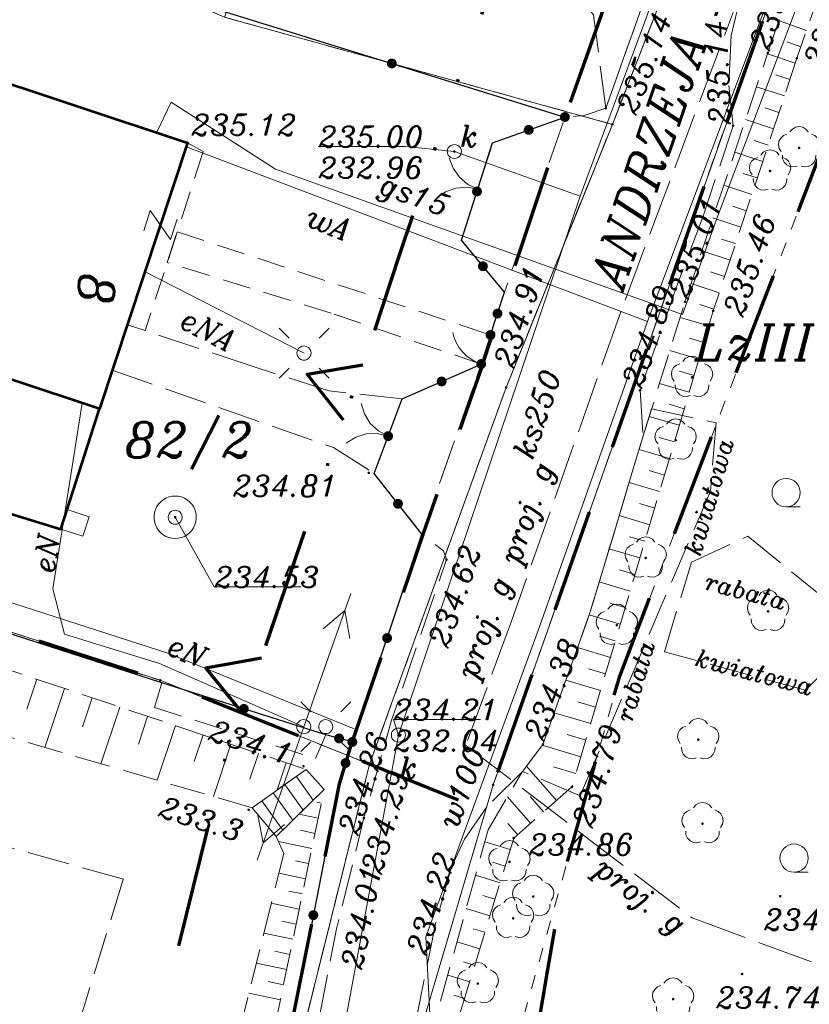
# Model space of a CAD drawing. Header units: metres. Extents: x 7436468 to 7436757, y 5552726 to 5552930.
# Tile 6 of 17: x 7436504 to 7436532, y 5552794 to 5552829. Entities that reach past the tile are written whole.
import ezdxf

# ---------------------------------------------------------------- set-up
doc = ezdxf.new("R2010")
doc.units = ezdxf.units.M
doc.header["$MEASUREMENT"] = 0
for name, pattern in [('DGN Style 2', [6.105419, 3.663252, -2.442168]), ('DGN Style 6', [11.612508, 0.006105, -2.442168, 4.273794, -2.442168, 0.006105, -2.442168]), ('PRZER1-1', [1, 0.5, -0.5]), ('PRZER2-1', [1.5, 1, -0.5]), ('PRZER2_5-1', [1.75, 1.25, -0.5]), ('PRZER3-1', [2, 1.5, -0.5]), ('PRZER4-1', [2.5, 2, -0.5])]:
    doc.linetypes.add(name, pattern=pattern)
for name, color, linetype, lineweight in [('BUBZ02', 7, 'Continuous', 13), ('EGBB01', 18, 'Continuous', 53), ('EGBD03', 96, 'Continuous', 13), ('EGBD03_O', 96, 'Continuous', 13), ('EGBK02', 96, 'Continuous', 13), ('EGBK02_O', 96, 'Continuous', 13), ('EGBP04', 96, 'Continuous', 13), ('EGBU01', 96, 'Continuous', 13), ('GELULI_O', 7, 'Continuous', 13), ('GEPADR_O', 7, 'Continuous', 13), ('GEPPHC', 7, 'Continuous', 13), ('GESIIB', 7, 'Continuous', 13), ('GSLKOC', 7, 'Continuous', 13), ('GSLKOU', 7, 'Continuous', 13), ('KTCR02', 7, 'Continuous', 13), ('KTJZ01', 7, 'Continuous', 13), ('KTOK02', 7, 'Continuous', 13), ('KTOK04', 7, 'Continuous', 13), ('KTOK05_01', 7, 'Continuous', 30), ('KTOK06', 7, 'Continuous', 13), ('LIN_linie_rozgraniczajace', 240, 'Continuous', 9), ('linie_zabudowy_nieprzekraczalne', 13, 'Continuous', 9), ('OBOP02', 96, 'Continuous', 13), ('OBOP05_02', 18, 'Continuous', 13), ('Pojedynczy_KRZEW', 7, 'Continuous', 9), ('Rabata_kwiatowa', 7, 'Continuous', 9), ('RTPW01', 7, 'Continuous', 13), ('RTPW01_O', 7, 'Continuous', 13), ('RTPW02', 7, 'Continuous', 13), ('RTPW02_O', 7, 'Continuous', 13), ('SUPE04', 1, 'Continuous', 13), ('SUPE04_O', 1, 'Continuous', 13), ('SUPG03', 52, 'Continuous', 13), ('SUPG03_O', 52, 'Continuous', 13), ('SUPK05', 36, 'Continuous', 13), ('SUPK05_O', 36, 'Continuous', 13), ('SUPS01_05', 36, 'Continuous', 9), ('SUPS01_05_O', 36, 'Continuous', 9), ('SUPS01_08', 5, 'Continuous', 9), ('SUPS01_08_O', 5, 'Continuous', 9), ('SUPW03', 5, 'Continuous', 13), ('SUPW03_O', 5, 'Continuous', 13), ('SUSM', 7, 'Continuous', 13), ('SUUS13', 18, 'Continuous', 13), ('SUUS15', 30, 'Continuous', 13), ('SUUS15_O', 30, 'Continuous', 13)]:
    doc.layers.add(name, color=color, linetype=linetype, lineweight=lineweight)
doc.styles.add('Arial', font='arial.ttf')
doc.styles.get("Standard").update_dxf_attribs({"font": 'txt.shx'})

# ---------------------------------------------------------------- blocks, each defined once
blk = doc.blocks.new('GEPPGD1_2')
blk.add_hatch(color=0).paths.add_polyline_path([(0, -0.045), (-0.013906, -0.042798), (-0.02645, -0.036406), (-0.036406, -0.02645), (-0.042798, -0.013906), (-0.045, 0), (-0.042798, 0.013906), (-0.036406, 0.02645), (-0.02645, 0.036406), (-0.013906, 0.042798), (0, 0.045), (0.013906, 0.042798), (0.02645, 0.036406), (0.036406, 0.02645), (0.042798, 0.013906), (0.045, 0), (0.042798, -0.013906), (0.036406, -0.02645), (0.02645, -0.036406), (0.013906, -0.042798)], flags=16)
blk = doc.blocks.new('GUPWST1')
at = {"color": 0, "flags": 128}
for points in [[(0, 0.75), (0.111782, 0.741623), (0.221066, 0.71668), (0.325413, 0.675727), (0.42249, 0.619679), (0.51013, 0.549789), (0.586374, 0.467617), (0.649519, 0.375), (0.698155, 0.274006), (0.731196, 0.166891), (0.747903, 0.056048), (0.747903, -0.056048), (0.731196, -0.166891), (0.698155, -0.274006), (0.649519, -0.375), (0.586374, -0.467617), (0.51013, -0.549789), (0.42249, -0.619679), (0.325413, -0.675727), (0.221066, -0.71668), (0.111782, -0.741623), (0, -0.75), (-0.111782, -0.741623), (-0.221066, -0.71668), (-0.325413, -0.675727), (-0.42249, -0.619679), (-0.51013, -0.549789), (-0.586374, -0.467617), (-0.649519, -0.375), (-0.698155, -0.274006), (-0.731196, -0.166891), (-0.747903, -0.056048), (-0.747903, 0.056048), (-0.731196, 0.166891), (-0.698155, 0.274006), (-0.649519, 0.375), (-0.586374, 0.467617), (-0.51013, 0.549789), (-0.42249, 0.619679), (-0.325413, 0.675727), (-0.221066, 0.71668), (-0.111782, 0.741623)], [(0, 0.25), (0.064705, 0.241481), (0.125, 0.216506), (0.176777, 0.176777), (0.216506, 0.125), (0.241481, 0.064705), (0.25, 0), (0.241481, -0.064705), (0.216506, -0.125), (0.176777, -0.176777), (0.125, -0.216506), (0.064705, -0.241481), (0, -0.25), (-0.064705, -0.241481), (-0.125, -0.216506), (-0.176777, -0.176777), (-0.216506, -0.125), (-0.241481, -0.064705), (-0.25, 0), (-0.241481, 0.064705), (-0.216506, 0.125), (-0.176777, 0.176777), (-0.125, 0.216506), (-0.064705, 0.241481)]]:
    blk.add_lwpolyline(points, close=True, dxfattribs=at)
blk = doc.blocks.new('GUPISL1_10')
at = {"color": 0, "flags": 128}
for points in [[(-0.883883, 0.883883), (-0.53033, 0.53033)], [(0.883883, 0.883883), (0.53033, 0.53033)], [(-0.883883, -0.883883), (-0.53033, -0.53033)], [(0.883883, -0.883883), (0.53033, -0.53033)]]:
    blk.add_lwpolyline(points, dxfattribs=at)
blk.add_lwpolyline([(0, 0.25), (0.085505, 0.234922), (0.160697, 0.19151), (0.216507, 0.125), (0.241482, 0.064705), (0.25, 0), (0.241482, -0.064705), (0.216507, -0.125), (0.170042, -0.183262), (0.10847, -0.225242), (0.03726, -0.247207), (-0.03726, -0.247207), (-0.10847, -0.225242), (-0.170042, -0.183262), (-0.216507, -0.125), (-0.243732, -0.05563), (-0.2493, 0.018682), (-0.232718, 0.091335), (-0.195458, 0.155872), (-0.14083, 0.20656), (-0.07369, 0.238893)], close=True, dxfattribs=at)
blk = doc.blocks.new('GUPISL1_4')
at = {"color": 0, "flags": 128}
blk.add_lwpolyline([(0, 0.25), (0.064705, 0.241481), (0.125, 0.216506), (0.176777, 0.176777), (0.216506, 0.125), (0.241481, 0.064705), (0.25, 0), (0.241481, -0.064705), (0.216506, -0.125), (0.176777, -0.176777), (0.125, -0.216506), (0.064705, -0.241481), (0, -0.25), (-0.064705, -0.241481), (-0.125, -0.216506), (-0.176777, -0.176777), (-0.216506, -0.125), (-0.241481, -0.064705), (-0.25, 0), (-0.241481, 0.064705), (-0.216506, 0.125), (-0.176777, 0.176777), (-0.125, 0.216506), (-0.064705, 0.241481)], close=True, dxfattribs=at)
blk = doc.blocks.new('GUPKSD1_1')
at = {"color": 0, "flags": 128}
blk.add_lwpolyline([(0, 0.25), (0.064705, 0.241481), (0.125, 0.216506), (0.176777, 0.176777), (0.216506, 0.125), (0.241481, 0.064705), (0.25, 0), (0.241481, -0.064705), (0.216506, -0.125), (0.176777, -0.176777), (0.125, -0.216506), (0.064705, -0.241481), (0, -0.25), (-0.064705, -0.241481), (-0.125, -0.216506), (-0.176777, -0.176777), (-0.216506, -0.125), (-0.241481, -0.064705), (-0.25, 0), (-0.241481, 0.064705), (-0.216506, 0.125), (-0.176777, 0.176777), (-0.125, 0.216506), (-0.064705, 0.241481)], close=True, dxfattribs=at)
blk = doc.blocks.new('GEPPHC1')
at = {"color": 0, "flags": 128}
blk.add_lwpolyline([(-0.375, 0.5), (0.375, 0.5), (-0.375, -0.5), (0.375, -0.5)], dxfattribs=at)
blk = doc.blocks.new('GSPWPS1')
blk.add_hatch(color=0).paths.add_polyline_path([(0, -0.045), (-0.011647, -0.043467), (-0.0225, -0.038971), (-0.03182, -0.03182), (-0.038971, -0.0225), (-0.043467, -0.011647), (-0.045, 0), (-0.043467, 0.011647), (-0.038971, 0.0225), (-0.03182, 0.03182), (-0.0225, 0.038971), (-0.011647, 0.043467), (0, 0.045), (0.011647, 0.043467), (0.0225, 0.038971), (0.03182, 0.03182), (0.038971, 0.0225), (0.043467, 0.011647), (0.045, 0), (0.043467, -0.011647), (0.038971, -0.0225), (0.03182, -0.03182), (0.0225, -0.038971), (0.011647, -0.043467)], flags=16)
blk = doc.blocks.new('GSPWPN1')
blk.add_hatch(color=0).paths.add_polyline_path([(0, -0.045), (-0.011647, -0.043467), (-0.0225, -0.038971), (-0.03182, -0.03182), (-0.038971, -0.0225), (-0.043467, -0.011647), (-0.045, 0), (-0.043467, 0.011647), (-0.038971, 0.0225), (-0.03182, 0.03182), (-0.0225, 0.038971), (-0.011647, 0.043467), (0, 0.045), (0.011647, 0.043467), (0.0225, 0.038971), (0.03182, 0.03182), (0.038971, 0.0225), (0.043467, 0.011647), (0.045, 0), (0.043467, -0.011647), (0.038971, -0.0225), (0.03182, -0.03182), (0.0225, -0.038971), (0.011647, -0.043467)], flags=16)
blk = doc.blocks.new('GUPKSH1')
blk.add_hatch(color=0).paths.add_polyline_path([(0, -0.045), (-0.011647, -0.043467), (-0.0225, -0.038971), (-0.03182, -0.03182), (-0.038971, -0.0225), (-0.043467, -0.011647), (-0.045, 0), (-0.043467, 0.011647), (-0.038971, 0.0225), (-0.03182, 0.03182), (-0.0225, 0.038971), (-0.011647, 0.043467), (0, 0.045), (0.011647, 0.043467), (0.0225, 0.038971), (0.03182, 0.03182), (0.038971, 0.0225), (0.043467, 0.011647), (0.045, 0), (0.043467, -0.011647), (0.038971, -0.0225), (0.03182, -0.03182), (0.0225, -0.038971), (0.011647, -0.043467)], flags=16)
blk = doc.blocks.new('GUPWSH1')
blk.add_hatch(color=0).paths.add_polyline_path([(0, -0.045), (-0.011647, -0.043467), (-0.0225, -0.038971), (-0.03182, -0.03182), (-0.038971, -0.0225), (-0.043467, -0.011647), (-0.045, 0), (-0.043467, 0.011647), (-0.038971, 0.0225), (-0.03182, 0.03182), (-0.0225, 0.038971), (-0.011647, 0.043467), (0, 0.045), (0.011647, 0.043467), (0.0225, 0.038971), (0.03182, 0.03182), (0.038971, 0.0225), (0.043467, 0.011647), (0.045, 0), (0.043467, -0.011647), (0.038971, -0.0225), (0.03182, -0.03182), (0.0225, -0.038971), (0.011647, -0.043467)], flags=16)
blk = doc.blocks.new('GSPRDL1_1')
blk.add_hatch(color=0).paths.add_polyline_path([(0, -0.045), (-0.013906, -0.042798), (-0.02645, -0.036406), (-0.036406, -0.02645), (-0.042798, -0.013906), (-0.045, 0), (-0.042798, 0.013906), (-0.036406, 0.02645), (-0.02645, 0.036406), (-0.013906, 0.042798), (0, 0.045), (0.013906, 0.042798), (0.02645, 0.036406), (0.036406, 0.02645), (0.042798, 0.013906), (0.045, 0), (0.042798, -0.013906), (0.036406, -0.02645), (0.02645, -0.036406), (0.013906, -0.042798)], flags=16)
at = {"color": 0, "flags": 128}
for points in [[(-0.324277, 0.563333), (-0.240553, 0.662679), (-0.127956, 0.727494), (0, 0.75), (0.127956, 0.727494), (0.240553, 0.662679), (0.324277, 0.563333)], [(-0.635969, -0.134326), (-0.70458, -0.024001), (-0.731429, 0.103115), (-0.713292, 0.231763), (-0.652348, 0.346501), (-0.55591, 0.433559), (-0.435555, 0.482485)], [(0.435555, 0.482485), (0.55591, 0.433559), (0.652348, 0.346501), (0.713292, 0.231763), (0.731429, 0.103115), (0.70458, -0.024001), (0.635969, -0.134326)], [(-0.068773, -0.646351), (-0.194901, -0.677512), (-0.324092, -0.663766), (-0.440839, -0.606763), (-0.531129, -0.513345), (-0.584125, -0.394725), (-0.593465, -0.265141)], [(0.593465, -0.265141), (0.584125, -0.394725), (0.531129, -0.513345), (0.440839, -0.606763), (0.324092, -0.663766), (0.194901, -0.677512), (0.068773, -0.646351)]]:
    blk.add_lwpolyline(points, dxfattribs=at)
blk = doc.blocks.new('GSLKBR1')
at = {"color": 0, "flags": 128}
for points in [[(1.299038, 0.75), (1.06066, 0.43934), (0.75, 0.200962), (0.388229, 0.051111), (0, 0)], [(0, 0), (0.388229, -0.051111), (0.75, -0.200962), (1.06066, -0.43934), (1.299038, -0.75)]]:
    blk.add_lwpolyline(points, dxfattribs=at)
blk = doc.blocks.new('GULENN1')
at = {"color": 0, "flags": 128}
for points in [[(3.491081, 0.5), (4.357107, 0), (3.491081, -0.5)], [(0, 0), (5, 0)]]:
    blk.add_lwpolyline(points, dxfattribs=at)
blk = doc.blocks.new('GSLKOG2')
blk.add_hatch(color=0).paths.add_polyline_path([(0, -0.175), (-0.045293, -0.169037), (-0.0875, -0.151554), (-0.123744, -0.123744), (-0.151554, -0.0875), (-0.169037, -0.045293), (-0.175, 0), (-0.169037, 0.045293), (-0.151554, 0.0875), (-0.123744, 0.123744), (-0.0875, 0.151554), (-0.045293, 0.169037), (0, 0.175), (0.045293, 0.169037), (0.0875, 0.151554), (0.123744, 0.123744), (0.151554, 0.0875), (0.169037, 0.045293), (0.175, 0), (0.169037, -0.045293), (0.151554, -0.0875), (0.123744, -0.123744), (0.0875, -0.151554), (0.045293, -0.169037)], flags=16)
blk = doc.blocks.new('GSLKOG1')
blk.add_hatch(color=0).paths.add_polyline_path([(0, -0.175), (-0.045293, -0.169037), (-0.0875, -0.151554), (-0.123744, -0.123744), (-0.151554, -0.0875), (-0.169037, -0.045293), (-0.175, 0), (-0.169037, 0.045293), (-0.151554, 0.0875), (-0.123744, 0.123744), (-0.0875, 0.151554), (-0.045293, 0.169037), (0, 0.175), (0.045293, 0.169037), (0.0875, 0.151554), (0.123744, 0.123744), (0.151554, 0.0875), (0.169037, 0.045293), (0.175, 0), (0.169037, -0.045293), (0.151554, -0.0875), (0.123744, -0.123744), (0.0875, -0.151554), (0.045293, -0.169037)], flags=16)
blk = doc.blocks.new('GSLKFU1')
at = {"color": 0, "flags": 128}
blk.add_lwpolyline([(0, 0), (-0.012833, -0.195789), (-0.051111, -0.388229), (-0.114181, -0.574025), (-0.200962, -0.75), (-0.30997, -0.913142), (-0.43934, -1.06066), (-0.586858, -1.19003), (-0.75, -1.299038)], dxfattribs=at)
blk = doc.blocks.new('941_1')
at = {"layer": 'Pojedynczy_KRZEW', "color": 7, "linetype": 'Continuous', "lineweight": 13}
blk.add_line((0, -0.005), (0.005, -0.005), dxfattribs=at)
blk.add_circle((0, 0), 0.005, dxfattribs=at)

msp = doc.modelspace()

# ---------------------------------------------------------------- linework, layer by layer
at = {"layer": 'BUBZ02', "color": 7, "linetype": 'PRZER2_5-1', "lineweight": 13}
msp.add_lwpolyline([(7436542.14, 5552861.5), (7436543.33, 5552860.07), (7436540.26, 5552851.11), (7436534.95, 5552838.56), (7436531.19, 5552827.8), (7436528.23, 5552818.86), (7436523.23, 5552802.02), (7436521.17, 5552800.21), (7436519.22, 5552793.84), (7436518.11, 5552792.75), (7436520.26, 5552800.5), (7436521.48, 5552802.57), (7436522.2, 5552803.52), (7436523.88, 5552808.21), (7436525.75, 5552814.44), (7436527.23, 5552819.18), (7436530.16, 5552827.99), (7436533.86, 5552839), (7436538.57, 5552851.93)], close=True, dxfattribs=at)
at = {"layer": 'BUBZ02', "color": 7, "linetype": 'Continuous', "lineweight": 13, "flags": 128}
for points in [[(7436531.534, 5552828.783), (7436530.543, 5552829.13)], [(7436531.332, 5552828.206), (7436530.84, 5552828.378)], [(7436531.133, 5552827.628), (7436530.148, 5552827.954)], [(7436530.941, 5552827.047), (7436530.448, 5552827.21)], [(7436530.748, 5552826.466), (7436529.762, 5552826.793)], [(7436530.556, 5552825.885), (7436530.062, 5552826.049)], [(7436530.364, 5552825.305), (7436529.376, 5552825.632)], [(7436530.172, 5552824.724), (7436529.677, 5552824.888)], [(7436529.979, 5552824.143), (7436528.99, 5552824.471)], [(7436529.787, 5552823.563), (7436529.292, 5552823.727)], [(7436529.595, 5552822.982), (7436528.604, 5552823.31)], [(7436529.403, 5552822.401), (7436528.907, 5552822.565)], [(7436529.21, 5552821.821), (7436528.218, 5552822.149)], [(7436529.018, 5552821.24), (7436528.521, 5552821.404)], [(7436528.826, 5552820.659), (7436527.831, 5552820.988)], [(7436528.633, 5552820.078), (7436528.136, 5552820.243)], [(7436528.441, 5552819.498), (7436527.445, 5552819.828)], [(7436528.249, 5552818.917), (7436527.751, 5552819.082)], [(7436528.073, 5552818.331), (7436527.059, 5552818.632)], [(7436527.899, 5552817.745), (7436527.388, 5552817.897)], [(7436527.725, 5552817.158), (7436526.694, 5552817.464)], [(7436527.551, 5552816.572), (7436527.031, 5552816.726)], [(7436527.377, 5552815.986), (7436526.33, 5552816.297)], [(7436527.202, 5552815.399), (7436526.675, 5552815.556)], [(7436527.028, 5552814.813), (7436525.965, 5552815.129)], [(7436526.854, 5552814.226), (7436526.318, 5552814.386)], [(7436526.68, 5552813.64), (7436525.606, 5552813.959)], [(7436526.506, 5552813.054), (7436525.968, 5552813.213)], [(7436526.332, 5552812.467), (7436525.254, 5552812.787)], [(7436526.158, 5552811.881), (7436525.618, 5552812.041)], [(7436525.984, 5552811.294), (7436524.902, 5552811.616)], [(7436525.81, 5552810.708), (7436525.268, 5552810.869)], [(7436525.635, 5552810.122), (7436524.551, 5552810.444)], [(7436525.461, 5552809.535), (7436524.918, 5552809.697)], [(7436525.287, 5552808.949), (7436524.199, 5552809.272)], [(7436525.113, 5552808.362), (7436524.568, 5552808.524)], [(7436524.939, 5552807.776), (7436523.841, 5552808.102)], [(7436524.765, 5552807.19), (7436524.2, 5552807.357)], [(7436524.591, 5552806.603), (7436523.428, 5552806.949)], [(7436524.417, 5552806.017), (7436523.819, 5552806.194)], [(7436504.291, 5552805.829), (7436503.936, 5552804.767)], [(7436505.273, 5552805.501), (7436504.575, 5552803.416)], [(7436524.243, 5552805.43), (7436523.015, 5552805.795)], [(7436506.254, 5552805.172), (7436505.911, 5552804.149)], [(7436507.235, 5552804.844), (7436506.563, 5552802.837)], [(7436524.069, 5552804.844), (7436523.438, 5552805.031)], [(7436508.216, 5552804.516), (7436507.887, 5552803.531)], [(7436523.894, 5552804.258), (7436522.602, 5552804.642)], [(7436509.198, 5552804.187), (7436508.552, 5552802.258)], [(7436510.179, 5552803.859), (7436509.863, 5552802.913)], [(7436523.72, 5552803.671), (7436523.058, 5552803.868)], [(7436511.16, 5552803.53), (7436510.541, 5552801.679)], [(7436523.546, 5552803.085), (7436522.178, 5552803.491)], [(7436512.142, 5552803.202), (7436511.838, 5552802.295)], [(7436513.123, 5552802.873), (7436512.802, 5552801.915)], [(7436522.686, 5552801.542), (7436521.62, 5552802.755)], [(7436523.372, 5552802.499), (7436522.578, 5552802.734)], [(7436521.767, 5552800.734), (7436520.948, 5552801.667)], [(7436522.226, 5552801.138), (7436521.751, 5552801.68)], [(7436514.359, 5552801.446), (7436514.199, 5552801.48)], [(7436514.248, 5552800.911), (7436513.571, 5552801.052)], [(7436521.307, 5552800.331), (7436520.964, 5552800.721)], [(7436514.137, 5552800.376), (7436513.621, 5552800.483)], [(7436514.026, 5552799.84), (7436512.846, 5552800.085)], [(7436521.044, 5552799.8), (7436520.142, 5552800.076)], [(7436513.914, 5552799.305), (7436513.452, 5552799.401)], [(7436520.865, 5552799.215), (7436520.422, 5552799.351)], [(7436513.803, 5552798.77), (7436512.857, 5552798.966)], [(7436520.686, 5552798.63), (7436519.815, 5552798.897)], [(7436513.692, 5552798.234), (7436513.208, 5552798.335)], [(7436520.507, 5552798.045), (7436520.079, 5552798.176)], [(7436513.581, 5552797.699), (7436512.592, 5552797.904)], [(7436520.328, 5552797.46), (7436519.488, 5552797.718)], [(7436513.469, 5552797.164), (7436512.965, 5552797.269)], [(7436513.358, 5552796.628), (7436512.327, 5552796.843)], [(7436520.149, 5552796.875), (7436519.737, 5552797.002)], [(7436519.97, 5552796.291), (7436519.161, 5552796.538)], [(7436513.247, 5552796.093), (7436512.721, 5552796.202)], [(7436513.136, 5552795.558), (7436512.062, 5552795.781)], [(7436519.791, 5552795.706), (7436519.394, 5552795.827)], [(7436519.612, 5552795.121), (7436518.834, 5552795.359)], [(7436513.025, 5552795.022), (7436512.477, 5552795.136)], [(7436512.913, 5552794.487), (7436511.797, 5552794.719)], [(7436519.433, 5552794.536), (7436519.052, 5552794.653)]]:
    msp.add_lwpolyline(points, dxfattribs=at)
at = {"layer": 'BUBZ02', "color": 7, "linetype": 'PRZER2_5-1', "lineweight": 13}
for points in [[(7436489.671, 5552810.678), (7436494.28, 5552809.18), (7436513.82, 5552802.64), (7436511.91, 5552801.28), (7436493.26, 5552806.71), (7436488.759, 5552808.149)], [(7436498.981, 5552763.155), (7436499.36, 5552764.16), (7436507.62, 5552762.59), (7436511.15, 5552784.79), (7436511.96, 5552789.9), (7436514.46, 5552801.93), (7436512.77, 5552800.26), (7436513.03, 5552799.66), (7436510.75, 5552790.52), (7436510.02, 5552785.51), (7436506.84, 5552763.75), (7436498.5, 5552765.39), (7436497.866, 5552763.582)]]:
    msp.add_lwpolyline(points, dxfattribs=at)
at = {"layer": 'EGBB01', "color": 7, "linetype": 'Continuous', "lineweight": 53, "flags": 128}
for points in [[(7436497.76, 5552828.75), (7436509.63, 5552824.81), (7436506.51, 5552815.4), (7436500.14, 5552817.51), (7436500.28, 5552817.95), (7436494.78, 5552819.77)], [(7436498.22, 5552813.26), (7436505.14, 5552811.14), (7436505.37, 5552811.83), (7436506.51, 5552815.4), (7436500.14, 5552817.51), (7436500.28, 5552817.95), (7436499.79, 5552818.11)]]:
    msp.add_lwpolyline(points, close=True, dxfattribs=at)
at = {"layer": 'EGBD03', "color": 3, "linetype": 'Continuous', "lineweight": 13, "flags": 128}
for points in [[(7436515.415, 5552756.23), (7436514.76, 5552758.13), (7436514.44, 5552775.65), (7436513.77, 5552779.02), (7436512.95, 5552785.97), (7436513.62, 5552793), (7436516.07, 5552802.82), (7436520.9, 5552816.15), (7436524.66, 5552825.46), (7436529.01, 5552836.61), (7436529.74, 5552839.32), (7436529.15, 5552842.3), (7436536.86, 5552864.77), (7436543.11, 5552877.88), (7436544.05, 5552879.78), (7436546.86, 5552890.53), (7436552.91, 5552907.12), (7436555.24, 5552914.14), (7436555.935, 5552916.227)], [(7436558.522, 5552915.46), (7436556.75, 5552908.94), (7436555.62, 5552905.87), (7436552.66, 5552897.81), (7436551.59, 5552892.97), (7436551.63, 5552889.11), (7436548.67, 5552878.35), (7436540.41, 5552856.74), (7436531.21, 5552832.63), (7436520.44, 5552802.09), (7436517.44, 5552791.9), (7436516.31, 5552789.09), (7436516.25, 5552782.93), (7436517.22, 5552759.65), (7436518.543, 5552755.035)], [(7436518.539, 5552755.049), (7436517.22, 5552759.65), (7436516.25, 5552782.93), (7436516.31, 5552789.09), (7436517.44, 5552791.9), (7436520.44, 5552802.09), (7436531.21, 5552832.63), (7436540.41, 5552856.74), (7436548.67, 5552878.35), (7436553.22, 5552881.91), (7436579.3, 5552875.19), (7436604.81, 5552869.9), (7436607.16, 5552869.49), (7436581.23, 5552804.95), (7436569.63, 5552781.23), (7436560.39, 5552784.57), (7436537.117, 5552747.104)], [(7436497.901, 5552833.696), (7436507.65, 5552830.71), (7436510.94, 5552829.25), (7436524.66, 5552825.46), (7436520.9, 5552816.15), (7436516.07, 5552802.82), (7436508.66, 5552805.79), (7436489.904, 5552811.841)], [(7436489.692, 5552811.91), (7436508.66, 5552805.79), (7436516.07, 5552802.82), (7436513.62, 5552793), (7436512.95, 5552785.97), (7436513.77, 5552779.02), (7436514.44, 5552775.65), (7436514.76, 5552758.13), (7436515.466, 5552756.081)]]:
    msp.add_lwpolyline(points, dxfattribs=at)
msp.add_lwpolyline([(7436543.11, 5552877.88), (7436536.86, 5552864.77), (7436529.15, 5552842.3), (7436529.74, 5552839.32), (7436529.01, 5552836.61), (7436524.66, 5552825.46), (7436510.94, 5552829.25), (7436517.53, 5552847.02), (7436525.8, 5552870.35), (7436530.66, 5552880.18)], close=True, dxfattribs=at)
at = {"layer": 'EGBK02', "color": 3, "linetype": 'PRZER1-1', "lineweight": 13}
msp.add_lwpolyline([(7436521.05, 5552792.24), (7436520.26, 5552789.46), (7436517.44, 5552791.9), (7436520.44, 5552802.09), (7436531.21, 5552832.63), (7436540.41, 5552856.74), (7436548.67, 5552878.35), (7436553.22, 5552881.91), (7436554.17, 5552881.67), (7436552.08, 5552875.38), (7436539.41, 5552843.68), (7436524.92, 5552805.94)], close=True, dxfattribs=at)
msp.add_lwpolyline([(7436489.338, 5552812.024), (7436508.66, 5552805.79), (7436516.07, 5552802.82), (7436513.62, 5552793), (7436512.95, 5552785.97), (7436513.77, 5552779.02), (7436514.44, 5552775.65), (7436514.76, 5552758.13), (7436515.616, 5552755.646)], dxfattribs=at)
at = {"layer": 'EGBU01', "color": 3, "linetype": 'PRZER1-1', "lineweight": 13}
for points in [[(7436515.362, 5552756.384), (7436514.76, 5552758.13), (7436514.44, 5552775.65), (7436513.77, 5552779.02), (7436512.95, 5552785.97), (7436513.62, 5552793), (7436516.07, 5552802.82), (7436520.9, 5552816.15), (7436524.66, 5552825.46), (7436529.01, 5552836.61), (7436529.74, 5552839.32), (7436529.15, 5552842.3), (7436536.86, 5552864.77), (7436543.11, 5552877.88), (7436544.05, 5552879.78), (7436546.86, 5552890.53), (7436552.91, 5552907.12), (7436555.24, 5552914.14), (7436556.056, 5552916.59)], [(7436558.742, 5552916.269), (7436556.75, 5552908.94), (7436555.62, 5552905.87), (7436552.66, 5552897.81), (7436551.59, 5552892.97), (7436551.63, 5552889.11), (7436548.67, 5552878.35), (7436540.41, 5552856.74), (7436531.21, 5552832.63), (7436520.44, 5552802.09), (7436517.44, 5552791.9), (7436516.31, 5552789.09), (7436516.25, 5552782.93), (7436516.69, 5552772.42), (7436517.22, 5552759.65), (7436518.561, 5552754.974)], [(7436497.165, 5552833.921), (7436507.65, 5552830.71), (7436510.94, 5552829.25), (7436524.66, 5552825.46), (7436520.9, 5552816.15), (7436516.07, 5552802.82), (7436508.66, 5552805.79), (7436489.42, 5552811.998)], [(7436489.482, 5552811.978), (7436508.66, 5552805.79), (7436516.07, 5552802.82), (7436513.62, 5552793), (7436512.95, 5552785.97), (7436513.77, 5552779.02), (7436514.44, 5552775.65), (7436514.76, 5552758.13), (7436515.404, 5552756.263)]]:
    msp.add_lwpolyline(points, dxfattribs=at)
for points in [[(7436548.67, 5552878.35), (7436553.22, 5552881.91), (7436554.17, 5552881.67), (7436552.08, 5552875.38), (7436545.438, 5552858.761), (7436539.41, 5552843.68), (7436524.92, 5552805.94), (7436521.05, 5552792.24), (7436520.26, 5552789.46), (7436517.44, 5552791.9), (7436520.44, 5552802.09), (7436531.21, 5552832.63), (7436540.41, 5552856.74)], [(7436543.11, 5552877.88), (7436536.86, 5552864.77), (7436529.15, 5552842.3), (7436529.74, 5552839.32), (7436529.01, 5552836.61), (7436524.66, 5552825.46), (7436510.94, 5552829.25), (7436517.53, 5552847.02), (7436525.8, 5552870.35), (7436530.66, 5552880.18)], [(7436545.438, 5552858.761), (7436539.41, 5552843.68), (7436524.92, 5552805.94), (7436521.05, 5552792.24), (7436520.26, 5552789.46), (7436517.44, 5552791.9), (7436516.95, 5552788.73), (7436516.964, 5552786.062), (7436517.59, 5552783.67), (7436518.25, 5552780.35), (7436519.393, 5552775.743), (7436524.19, 5552769.588), (7436528.292, 5552768.096), (7436533.28, 5552767.14), (7436537.05, 5552766.65), (7436538.907, 5552765.996), (7436543.098, 5552764.351), (7436546.56, 5552762.3), (7436560.39, 5552784.57), (7436569.63, 5552781.23), (7436577.22, 5552796.74), (7436581.23, 5552804.95), (7436591.5, 5552830.51), (7436596.668, 5552843.376)]]:
    msp.add_lwpolyline(points, close=True, dxfattribs=at)
at = {"layer": 'GESIIB', "color": 7, "linetype": 'Continuous', "lineweight": 13, "flags": 128}
msp.add_lwpolyline([(7436505.14, 5552811.14), (7436505.37, 5552811.83), (7436506.15, 5552811.58), (7436505.92, 5552810.89)], close=True, dxfattribs=at)
at = {"layer": 'GSLKOC', "color": 7, "linetype": 'PRZER2-1', "lineweight": 13}
for points in [[(7436509.63, 5552824.81), (7436510.18, 5552824.5), (7436508.13, 5552818.16)], [(7436508.72, 5552805.7), (7436508.46, 5552804.83), (7436514.16, 5552803.02), (7436514.52, 5552803.86)]]:
    msp.add_lwpolyline(points, dxfattribs=at)
at = {"layer": 'GSLKOU', "color": 7, "linetype": 'PRZER3-1', "lineweight": 13}
msp.add_lwpolyline([(7436496.668, 5552764.374), (7436499.11, 5552772.15), (7436503.96, 5552787.76), (7436507.36, 5552798.76), (7436487.88, 5552804.17), (7436487.558, 5552804.26)], dxfattribs=at)
at = {"layer": 'KTCR02', "color": 7, "linetype": 'PRZER2-1', "lineweight": 13}
msp.add_lwpolyline([(7436514.71, 5552818.78), (7436508.91, 5552820.57), (7436509.26, 5552821.66), (7436520.35, 5552818.01), (7436520.02, 5552816.98)], close=True, dxfattribs=at)
at = {"layer": 'KTJZ01', "color": 7, "linetype": 'PRZER3-1', "lineweight": 13, "flags": 128}
msp.add_lwpolyline([(7436519.633, 5552754.713, 0.003531), (7436519.66, 5552755.46), (7436519.57, 5552759.36), (7436519.56, 5552760.51), (7436518.99, 5552763.33), (7436516.69, 5552771.93), (7436513.71, 5552783.55, -0.080125), (7436513.57, 5552789.24), (7436514.06, 5552792.69), (7436514.9, 5552797), (7436515.87, 5552800.92), (7436516.85, 5552804.38), (7436518.79, 5552810.06), (7436518.69, 5552810.37), (7436517.92, 5552810.96), (7436520.02, 5552816.98), (7436520.35, 5552818.01), (7436520.84, 5552819.52), (7436522.98, 5552825.72), (7436523.66, 5552825.77), (7436524.43, 5552826.03), (7436526.93, 5552833.08), (7436529.36, 5552840.2), (7436529.69, 5552842.01), (7436529.72, 5552843.92), (7436530.33, 5552845.51), (7436535.01, 5552857.59), (7436539.38, 5552869.94), (7436542.42, 5552877.04), (7436543.47, 5552879.81), (7436544.89, 5552884.24), (7436546.87, 5552890.67), (7436547.58, 5552893.42), (7436548.42, 5552896.14), (7436548.31, 5552896.37), (7436551.19, 5552904.54), (7436551.42, 5552904.66), (7436553.86, 5552911.02), (7436553.98, 5552911.43), (7436553.69, 5552911.54), (7436554.04, 5552912.49), (7436554.35, 5552912.41), (7436555.32, 5552915.48), (7436555.709, 5552916.699)], format="xyb", dxfattribs=at)
at = {"layer": 'KTJZ01', "color": 7, "linetype": 'PRZER3-1', "lineweight": 13}
msp.add_lwpolyline([(7436546.76, 5552878.53), (7436545.39, 5552874.94), (7436543.34, 5552868.8), (7436540.69, 5552861.27), (7436537.58, 5552852.8), (7436534.56, 5552844.84), (7436533.44, 5552841.74), (7436530.3, 5552833.47), (7436529.21, 5552830.03), (7436528.86, 5552828.6), (7436528.78, 5552826.84), (7436528.93, 5552825.41), (7436527.87, 5552822.21), (7436526.99, 5552819.88), (7436525.64, 5552816.05), (7436525.75, 5552814.44), (7436523.88, 5552808.21), (7436522.2, 5552803.52), (7436521.48, 5552802.57), (7436520.22, 5552801.31), (7436519.43, 5552800.17), (7436518.96, 5552799.16), (7436518.4, 5552797.17), (7436517.73, 5552793.84)], dxfattribs=at)
for points in [[(7436501.38, 5552843.5), (7436508.56, 5552842.18), (7436508.7, 5552842.12), (7436512.15, 5552840.83), (7436514.97, 5552839.93), (7436523.41, 5552837.54), (7436525.28, 5552837.93), (7436527.65, 5552840.43), (7436529.72, 5552843.92), (7436529.69, 5552842.01), (7436529.36, 5552840.2), (7436528.88, 5552838.74), (7436526.93, 5552833.08), (7436524.43, 5552826.03), (7436523.99, 5552829.34), (7436521.43, 5552832.53), (7436513.21, 5552835.27), (7436512.66, 5552835.44), (7436510.77, 5552830.23), (7436503.26, 5552832.78), (7436504.84, 5552839.61), (7436500.64, 5552841.42)], [(7436517.22, 5552815.75), (7436514.64, 5552816.03), (7436511.92, 5552816.9), (7436507.5, 5552818.37), (7436506.96, 5552816.76), (7436514.79, 5552814.03), (7436516.23, 5552813.11), (7436517.92, 5552810.96), (7436520.02, 5552816.98)]]:
    msp.add_lwpolyline(points, close=True, dxfattribs=at)
at = {"layer": 'KTOK02', "color": 7, "linetype": 'Continuous', "lineweight": 13, "flags": 128}
for points in [[(7436520.356, 5552824.599), (7436519.444, 5552821.741)], [(7436517.22, 5552815.75), (7436516.23, 5552813.11)]]:
    msp.add_lwpolyline(points, dxfattribs=at)
at = {"layer": 'KTOK04', "color": 7, "linetype": 'Continuous', "lineweight": 13, "flags": 128}
msp.add_lwpolyline([(7436520.35, 5552818.01), (7436520.02, 5552816.98)], dxfattribs=at)
at = {"layer": 'KTOK05_01', "color": 7, "linetype": 'Continuous', "lineweight": 30, "flags": 128}
for points in [[(7436498.151, 5552833.363), (7436510.73, 5552829.51), (7436522.98, 5552825.72)], [(7436520.35, 5552818.01), (7436520.84, 5552819.52), (7436519.32, 5552821.36), (7436520.42, 5552824.81), (7436522.98, 5552825.72)], [(7436515.46, 5552803.61), (7436517.92, 5552810.96), (7436516.23, 5552813.11), (7436517.22, 5552815.75), (7436520.02, 5552816.98)], [(7436515.46, 5552803.61), (7436514.52, 5552803.86), (7436508.72, 5552805.7), (7436490.258, 5552811.673)], [(7436515.46, 5552803.61), (7436514.98, 5552802.12), (7436511.75, 5552785.48), (7436511.84, 5552783.25), (7436514.96, 5552770.93), (7436517.61, 5552760.7)]]:
    msp.add_lwpolyline(points, dxfattribs=at)
at = {"layer": 'KTOK06', "color": 7, "linetype": 'Continuous', "lineweight": 13, "flags": 128}
msp.add_lwpolyline([(7436511.91, 5552801.28), (7436513.82, 5552802.64), (7436514.46, 5552801.93), (7436512.77, 5552800.26)], close=True, dxfattribs=at)
for points in [[(7436513.476, 5552802.395), (7436514.077, 5552801.551)], [(7436513.069, 5552802.105), (7436513.716, 5552801.195)], [(7436512.661, 5552801.815), (7436513.356, 5552800.839)], [(7436512.254, 5552801.525), (7436512.996, 5552800.483)]]:
    msp.add_lwpolyline(points, dxfattribs=at)
at = {"layer": 'LIN_linie_rozgraniczajace', "color": 9, "linetype": 'DGN Style 2', "lineweight": 70, "flags": 128}
for points in [[(7436515.305, 5552803.127), (7436515.41, 5552803.46), (7436517.98, 5552811), (7436519.98, 5552816.69), (7436520.91, 5552819.54), (7436522.88, 5552825.42), (7436541.7, 5552878.14), (7436547.6, 5552898.01), (7436553.12, 5552916.6)], [(7436638.961, 5552862.373), (7436616.68, 5552867.84), (7436604.81, 5552869.9), (7436579.3, 5552875.19), (7436553.22, 5552881.91), (7436548.67, 5552878.35), (7436540.41, 5552856.74), (7436531.21, 5552832.63), (7436520.44, 5552802.09), (7436520.17, 5552801.174), (7436520.15, 5552801.18), (7436516.07, 5552802.82), (7436508.66, 5552805.79), (7436489.892, 5552811.845)], [(7436525.905, 5552751.691), (7436527.154, 5552756.853), (7436527.485, 5552761.167), (7436527.285, 5552768.725), (7436525.459, 5552773.559), (7436523.482, 5552779.981), (7436522.035, 5552785.727), (7436521.515, 5552788.37), (7436521.775, 5552792.034), (7436522.38, 5552795.562), (7436522.985, 5552799.09), (7436523.953, 5552802.515), (7436524.92, 5552805.94), (7436528.543, 5552815.375), (7436532.165, 5552824.81), (7436535.788, 5552834.245), (7436539.41, 5552843.68), (7436545.745, 5552859.53), (7436550.798, 5552872.174)], [(7436515.305, 5552803.127), (7436514.99, 5552802.13), (7436511.69, 5552785.43), (7436511.89, 5552783.29), (7436518.56, 5552755.5), (7436518.365, 5552754.389)]]:
    msp.add_lwpolyline(points, dxfattribs=at)
at = {"layer": 'linie_zabudowy_nieprzekraczalne', "color": 9, "linetype": 'DGN Style 6', "lineweight": 70, "flags": 128}
for points in [[(7436511.579, 5552804.62), (7436514.2, 5552812.308), (7436516.191, 5552817.974), (7436517.112, 5552820.796), (7436519.1, 5552826.728), (7436537.896, 5552879.383), (7436549.253, 5552917.629)], [(7436509.749, 5552758.688), (7436509.449, 5552775.113), (7436508.828, 5552778.238), (7436507.922, 5552785.914), (7436508.678, 5552793.847), (7436511.385, 5552804.698)]]:
    msp.add_lwpolyline(points, dxfattribs=at)
at = {"layer": 'linie_zabudowy_nieprzekraczalne', "color": 9, "linetype": 'Continuous', "lineweight": 70, "flags": 128}
for points in [[(7436515.145, 5552814.998), (7436513.86, 5552816.618), (7436515.832, 5552816.951)], [(7436511.579, 5552804.62), (7436510.279, 5552806.228), (7436512.247, 5552806.58)]]:
    msp.add_lwpolyline(points, dxfattribs=at)
at = {"layer": 'OBOP05_02', "color": 7, "linetype": 'Continuous', "lineweight": 13, "flags": 128}
msp.add_lwpolyline([(7436490.043, 5552812.832), (7436508.97, 5552806.74), (7436515.52, 5552804.07)], dxfattribs=at)
at = {"layer": 'Rabata_kwiatowa', "color": 7, "linetype": 'PRZER3-1', "lineweight": 13}
for points in [[(7436526.048, 5552815.396), (7436528.33, 5552814.9), (7436528.13, 5552812.48), (7436523.52, 5552801.7), (7436521.48, 5552802.57), (7436522.2, 5552803.52), (7436523.88, 5552808.21), (7436525.75, 5552814.44)], [(7436526.5, 5552806.8), (7436527.46, 5552809.97), (7436529.45, 5552810.89), (7436532.15, 5552808.7), (7436532.54, 5552806.5), (7436531.5, 5552805.44)]]:
    msp.add_lwpolyline(points, close=True, dxfattribs=at)
at = {"layer": 'SUPE04', "color": 1, "linetype": 'Continuous', "lineweight": 13, "flags": 128}
for points in [[(7436513.75, 5552817.37), (7436508.11, 5552820.25)], [(7436505.9, 5552815.6), (7436504.86, 5552809.03), (7436505.28, 5552807.42), (7436508.64, 5552806.38), (7436513.74, 5552804.15)]]:
    msp.add_lwpolyline(points, dxfattribs=at)
at = {"layer": 'SUPG03', "color": 2, "linetype": 'Continuous', "lineweight": 13, "flags": 128}
for points in [[(7436557.67, 5552884.21), (7436554.87, 5552875.6), (7436548.91, 5552874.36), (7436545.28, 5552865.21), (7436544.7, 5552865.42), (7436528.36, 5552822.13), (7436527.14, 5552818.73)], [(7436527.14, 5552818.73), (7436512.74, 5552823.88), (7436509.05, 5552826.25), (7436508.54, 5552825.18)]]:
    msp.add_lwpolyline(points, dxfattribs=at)
at = {"layer": 'SUPG03', "color": 2, "linetype": 'PRZER4-1', "lineweight": 13}
for points in [[(7436529.327, 5552830.473), (7436524.957, 5552818.823)], [(7436524.957, 5552818.823), (7436521.087, 5552807.883)], [(7436521.087, 5552807.883), (7436519.478, 5552803.489)], [(7436519.478, 5552803.489), (7436527.482, 5552797.383)], [(7436527.482, 5552797.383), (7436544.638, 5552791.052)]]:
    msp.add_lwpolyline(points, dxfattribs=at)
at = {"layer": 'SUPK05', "color": 14, "linetype": 'Continuous', "lineweight": 13, "flags": 128}
for points in [[(7436519.47, 5552754.431), (7436520.01, 5552757.69), (7436514.14, 5552787.96), (7436517.09, 5552803.85), (7436523.52, 5552822.92), (7436531.38, 5552844.14), (7436542.14, 5552874.24), (7436545.47, 5552884.11), (7436582.21, 5552874.98), (7436618.75, 5552867.25), (7436638.396, 5552862.777)], [(7436523.52, 5552822.92), (7436519.07, 5552824.5)]]:
    msp.add_lwpolyline(points, dxfattribs=at)
at = {"layer": 'SUPS01_05_O', "color": 14, "linetype": 'Continuous', "lineweight": 13, "flags": 128}
for points in [[(7436519.07, 5552824.5), (7436517.335, 5552824.677), (7436514.255, 5552824.678)], [(7436517.09, 5552803.85), (7436516.916, 5552804.404), (7436519.996, 5552804.404)]]:
    msp.add_lwpolyline(points, dxfattribs=at)
at = {"layer": 'SUPS01_08_O', "color": 152, "linetype": 'Continuous', "lineweight": 13, "flags": 128}
msp.add_lwpolyline([(7436509.19, 5552811.56), (7436510.57, 5552809.097), (7436513.65, 5552809.097)], dxfattribs=at)
at = {"layer": 'SUPW03', "color": 152, "linetype": 'Continuous', "lineweight": 13, "flags": 128}
for points in [[(7436550.02, 5552887.68), (7436544.61, 5552869.99), (7436541.81, 5552861.7), (7436538.9, 5552853.91), (7436530.27, 5552830.14), (7436525.9, 5552818.49), (7436522.03, 5552807.55), (7436518.06, 5552796.71), (7436518.5, 5552788.36), (7436518.66, 5552784.87)], [(7436525.9, 5552818.49), (7436509.56, 5552824.68)]]:
    msp.add_lwpolyline(points, dxfattribs=at)

# ---------------------------------------------------------------- block references
at = {"layer": 'EGBP04', "color": 7, "linetype": 'Continuous', "lineweight": 13}
for p in [(7436524.66, 5552825.46), (7436520.9, 5552816.15), (7436508.66, 5552805.79), (7436516.07, 5552802.82), (7436520.44, 5552802.09)]:
    msp.add_blockref('GEPPGD1_2', p, dxfattribs=at)
at = {"layer": 'GEPPHC', "color": 7, "linetype": 'Continuous', "lineweight": 13, "rotation": 71.92745537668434}
msp.add_blockref('GEPPHC1', (7436508.67, 5552821.9), dxfattribs=at)
at = {"layer": 'KTOK02', "color": 7, "linetype": 'Continuous', "lineweight": 13}
for p, rotation in [((7436519.9, 5552823.17), 162.3156080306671), ((7436516.725, 5552814.43), 159.4439547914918)]:
    msp.add_blockref('GSLKBR1', p, dxfattribs=dict(at, rotation=rotation))
at = {"layer": 'KTOK04', "color": 7, "linetype": 'Continuous', "lineweight": 13, "rotation": 252.2351466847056}
msp.add_blockref('GSLKFU1', (7436520.02, 5552816.98), dxfattribs=at)
at = {"layer": 'KTOK05_01', "color": 7, "linetype": 'Continuous', "lineweight": 30}
for name, p, rotation in [('GSLKOG2', (7436516.855, 5552827.615), 342.8085728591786), ('GSLKOG2', (7436516.855, 5552827.615), 342.8085728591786), ('GSLKOG1', (7436522.98, 5552825.72), 19.56871031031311), ('GSLKOG1', (7436522.98, 5552825.72), 342.8085728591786), ('GSLKOG2', (7436521.7, 5552825.265), 19.56871031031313), ('GSLKOG2', (7436521.7, 5552825.265), 19.56871031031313), ('GSLKOG2', (7436519.87, 5552823.085), 72.31560797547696), ('GSLKOG2', (7436519.87, 5552823.085), 72.31560797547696), ('GSLKOG2', (7436520.08, 5552820.44), 129.5596679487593), ('GSLKOG2', (7436520.08, 5552820.44), 129.5596679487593), ('GSLKOG2', (7436520.595, 5552818.765), 72.02158158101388), ('GSLKOG2', (7436520.595, 5552818.765), 72.02158158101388), ('GSLKOG1', (7436520.35, 5552818.01), 72.02158158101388), ('GSLKOG1', (7436520.02, 5552816.98), 23.71519797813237), ('GSLKOG2', (7436518.62, 5552816.365), 23.71519797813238), ('GSLKOG2', (7436518.62, 5552816.365), 23.71519797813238), ('GSLKOG2', (7436516.725, 5552814.43), 69.44395479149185), ('GSLKOG2', (7436516.725, 5552814.43), 69.44395479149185), ('GSLKOG2', (7436517.075, 5552812.035), 128.1689940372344), ('GSLKOG2', (7436517.075, 5552812.035), 128.1689940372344), ('GSLKOG2', (7436516.69, 5552807.285), 71.49492173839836), ('GSLKOG2', (7436516.69, 5552807.285), 71.49492173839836), ('GSLKOG2', (7436511.62, 5552804.78), 162.3988186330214), ('GSLKOG2', (7436511.62, 5552804.78), 162.3988186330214), ('GSLKOG2', (7436514.99, 5552803.735), 165.1065270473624), ('GSLKOG2', (7436514.99, 5552803.735), 165.1065270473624), ('GSLKOG1', (7436515.46, 5552803.61), 71.49492173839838), ('GSLKOG1', (7436515.46, 5552803.61), 252.143776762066), ('GSLKOG1', (7436515.46, 5552803.61), 165.1065270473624), ('GSLKOG2', (7436515.22, 5552802.865), 252.143776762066), ('GSLKOG2', (7436515.22, 5552802.865), 252.143776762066), ('GSLKOG2', (7436514.08, 5552797.481), 259.0148925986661), ('GSLKOG2', (7436514.08, 5552797.481), 259.0148925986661)]:
    msp.add_blockref(name, p, dxfattribs=dict(at, rotation=rotation))
at = {"layer": 'OBOP02', "color": 3, "linetype": 'Continuous', "lineweight": 13}
for p in [(7436531.27, 5552824.63), (7436530.24, 5552823.81), (7436527.48, 5552816.51), (7436526.9, 5552814.29), (7436525.84, 5552810.12), (7436530.17, 5552808.23), (7436524.82, 5552807.74), (7436527.7, 5552803.69), (7436527.85, 5552800.72), (7436521.02, 5552799.37), (7436521.86, 5552798.14), (7436521.15, 5552797.37), (7436519.9, 5552795.06), (7436526.81, 5552794.51)]:
    msp.add_blockref('GSPRDL1_1', p, dxfattribs=at)
at = {"layer": 'Pojedynczy_KRZEW', "color": 7, "linetype": 'Continuous', "lineweight": 13, "xscale": 100, "yscale": 100, "zscale": 100}
for p in [(7436530.81, 5552812.43), (7436531.09, 5552799.5)]:
    msp.add_blockref('941_1', p, dxfattribs=at)
at = {"layer": 'RTPW01', "color": 7, "linetype": 'Continuous', "lineweight": 13}
for p in [(7436513.73, 5552802.75), (7436511.79, 5552801.21)]:
    msp.add_blockref('GSPWPN1', p, dxfattribs=at)
at = {"layer": 'RTPW02', "color": 7, "linetype": 'Continuous', "lineweight": 13}
for p in [(7436530.16, 5552827.99), (7436531.19, 5552827.8), (7436524.43, 5552826.03), (7436528.93, 5552825.41), (7436509.63, 5552824.81), (7436527.23, 5552819.18), (7436528.23, 5552818.86), (7436520.02, 5552816.98), (7436525.64, 5552816.05), (7436516.04, 5552813.13), (7436518.79, 5552810.06), (7436515.46, 5552803.61), (7436522.2, 5552803.52), (7436523.23, 5552802.02), (7436515.87, 5552800.92), (7436521.17, 5552800.21), (7436518.96, 5552799.16), (7436530.6, 5552798.15), (7436529.25, 5552795.4)]:
    msp.add_blockref('GSPWPS1', p, dxfattribs=at)
at = {"layer": 'SUPE04', "color": 1, "linetype": 'Continuous', "lineweight": 13}
for rotation in [70.54471668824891, 250.7899702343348]:
    msp.add_blockref('GULENN1', (7436513.74, 5552804.15), dxfattribs=dict(at, rotation=rotation))
at = {"layer": 'SUPS01_05', "color": 14, "linetype": 'Continuous', "lineweight": 9}
for p in [(7436519.07, 5552824.5), (7436517.09, 5552803.85)]:
    msp.add_blockref('GUPKSH1', p, dxfattribs=at)
at = {"layer": 'SUPS01_08', "color": 152, "linetype": 'Continuous', "lineweight": 9}
msp.add_blockref('GUPWSH1', (7436509.19, 5552811.56), dxfattribs=at)
at = {"layer": 'SUSM', "color": 7, "linetype": 'Continuous', "lineweight": 13}
for name, p in [('GUPISL1_10', (7436513.75, 5552817.37)), ('GUPISL1_10', (7436514.52, 5552804.15)), ('GUPISL1_4', (7436513.74, 5552804.15))]:
    msp.add_blockref(name, p, dxfattribs=at)
at = {"layer": 'SUUS13', "color": 7, "linetype": 'Continuous', "lineweight": 13}
msp.add_blockref('GUPWST1', (7436509.19, 5552811.56), dxfattribs=at)
at = {"layer": 'SUUS15', "color": 14, "linetype": 'Continuous', "lineweight": 13}
for p in [(7436519.07, 5552824.5), (7436517.09, 5552803.85)]:
    msp.add_blockref('GUPKSD1_1', p, dxfattribs=at)

# ---------------------------------------------------------------- texts
at = {"layer": 'EGBD03_O', "color": 3, "linetype": 'Continuous', "lineweight": 13, "insert": (7436507.414, 5552813.259), "char_height": 1.25, "attachment_point": 7, "rotation": 359.9998, "line_spacing_factor": 0.722892, "style": 'Arial'}
msp.add_mtext('\\FITALIC_1250.shx;82/2', dxfattribs=at)
at = {"layer": 'EGBK02_O', "color": 3, "linetype": 'Continuous', "lineweight": 13, "insert": (7436527.567, 5552817.116), "char_height": 1.25, "attachment_point": 7, "rotation": 359.9998, "line_spacing_factor": 0.722892, "style": 'Arial'}
msp.add_mtext('\\FITALIC_1250.shx;LzIII', dxfattribs=at)
at = {"layer": 'GELULI_O', "color": 7, "linetype": 'Continuous', "lineweight": 9, "insert": (7436525.026, 5552819.604), "char_height": 1.25, "attachment_point": 7, "rotation": 71.2638, "line_spacing_factor": 0.722892, "style": 'Arial'}
msp.add_mtext('\\FITALIC_1250.shx;ANDRZEJA MYCIELSKIEGO', dxfattribs=at)
at = {"layer": 'GEPADR_O', "color": 7, "linetype": 'Continuous', "lineweight": 9, "insert": (7436505.784, 5552819.656), "char_height": 1.25, "attachment_point": 8, "rotation": 267.3972, "line_spacing_factor": 0.722892, "style": 'Arial'}
msp.add_mtext('\\FITALIC_1250.shx;8', dxfattribs=at)
at = {"layer": 'Rabata_kwiatowa', "color": 7, "linetype": 'Continuous', "lineweight": 13, "char_height": 0.6, "attachment_point": 1, "line_spacing_factor": 0.722892}
for s, insert, rotation in [('\\FITALIC_1250.shx;kwiatowa', (7436527.194, 5552810.319), 73.8361), ('\\FITALIC_1250.shx;rabata', (7436528.041, 5552809.597), 345.4973), ('\\FITALIC_1250.shx;kwiatowa', (7436527.699, 5552806.899), 345.4973), ('\\FITALIC_1250.shx;rabata', (7436524.775, 5552804.445), 73.8361)]:
    msp.add_mtext(s, dxfattribs=dict(at, insert=insert, rotation=rotation))
at = {"layer": 'RTPW01_O', "color": 7, "linetype": 'Continuous', "lineweight": 9, "char_height": 0.75, "attachment_point": 7, "rotation": 342.2887, "line_spacing_factor": 0.722892, "style": 'Arial'}
for s, insert in [('\\FITALIC_1250.shx;234.1', (7436510.319, 5552803.699)), ('\\FITALIC_1250.shx;233.3', (7436508.544, 5552800.994))]:
    msp.add_mtext(s, dxfattribs=dict(at, insert=insert))
at = {"layer": 'RTPW02_O', "color": 7, "linetype": 'Continuous', "lineweight": 9, "char_height": 0.75, "attachment_point": 7, "line_spacing_factor": 0.722892, "style": 'Arial'}
for s, insert, rotation in [('\\FITALIC_1250.shx;235.25', (7436530.207, 5552828.031), 70.9942), ('\\FITALIC_1250.shx;235.52', (7436532.123, 5552827.421), 70.5417), ('\\FITALIC_1250.shx;235.14', (7436525.49, 5552825.751), 69.4503), ('\\FITALIC_1250.shx;235.14', (7436528.851, 5552825.453), 92.5489), ('\\FITALIC_1250.shx;235.12', (7436509.76, 5552825.069), 359.9998), ('\\FITALIC_1250.shx;235.01', (7436527.346, 5552819.234), 71.0062), ('\\FITALIC_1250.shx;235.46', (7436529.283, 5552818.606), 71.491), ('\\FITALIC_1250.shx;234.91', (7436521.171, 5552816.786), 72.7626), ('\\FITALIC_1250.shx;234.89', (7436525.69, 5552816.084), 70.7565), ('\\FITALIC_1250.shx;234.81', (7436511.23, 5552812.299), 359.9998), ('\\FITALIC_1250.shx;234.62', (7436518.836, 5552806.892), 71.1974), ('\\FITALIC_1250.shx;234.38', (7436522.226, 5552803.605), 69.1617), ('\\FITALIC_1250.shx;234.26', (7436515.662, 5552800.266), 72.8165), ('\\FITALIC_1250.shx;234.79', (7436523.95, 5552800.529), 73.4187), ('\\FITALIC_1250.shx;234.29', (7436516.486, 5552798.885), 74.5955), ('\\FITALIC_1250.shx;234.86', (7436521.695, 5552799.604), 360), ('\\FITALIC_1250.shx;234.22', (7436518.086, 5552796.01), 73.7025), ('\\FITALIC_1250.shx;234.01', (7436515.794, 5552795.524), 78.9807), ('\\FITALIC_1250.shx;234.90', (7436530.018, 5552796.95), 360), ('\\FITALIC_1250.shx;234.74', (7436528.33, 5552794.191), 360)]:
    msp.add_mtext(s, dxfattribs=dict(at, insert=insert, rotation=rotation))
at = {"layer": 'SUPE04_O', "color": 1, "linetype": 'Continuous', "lineweight": 9, "char_height": 0.75, "attachment_point": 7, "line_spacing_factor": 0.722892, "style": 'Arial'}
for s, insert, rotation in [('\\FITALIC_1250.shx;eNA', (7436509.288, 5552818.316), 332.8348), ('\\FITALIC_1250.shx;eN', (7436504.895, 5552809.54), 80.8884), ('\\FITALIC_1250.shx;eN', (7436508.834, 5552806.754), 336.3447)]:
    msp.add_mtext(s, dxfattribs=dict(at, insert=insert, rotation=rotation))
at = {"layer": 'SUPG03_O', "color": 7, "linetype": 'Continuous', "lineweight": 9, "char_height": 0.75, "line_spacing_factor": 0.722892, "style": 'Arial'}
for s, insert, attachment_point, rotation in [('\\FITALIC_1250.shx;gs15', (7436516.264, 5552822.801), 7, 340.3642), ('\\FITALIC_1250.shx;proj. g', (7436522.216, 5552811.518), 8, 70.5189), ('\\FITALIC_1250.shx;proj. g', (7436520.701, 5552807.451), 8, 69.8854), ('\\FITALIC_1250.shx;proj. g', (7436525.29, 5552797.672), 8, 322.6609)]:
    msp.add_mtext(s, dxfattribs=dict(at, insert=insert, attachment_point=attachment_point, rotation=rotation))
at = {"layer": 'SUPK05_O', "color": 14, "linetype": 'Continuous', "lineweight": 9, "insert": (7436521.84, 5552813.576), "char_height": 0.75, "attachment_point": 7, "rotation": 71.3179, "line_spacing_factor": 0.722892, "style": 'Arial'}
msp.add_mtext('\\FITALIC_1250.shx;ks250', dxfattribs=at)
at = {"layer": 'SUPS01_05_O', "color": 14, "linetype": 'Continuous', "lineweight": 9, "char_height": 0.75, "attachment_point": 7, "rotation": 359.9998, "line_spacing_factor": 0.722892, "style": 'Arial'}
for s, insert in [('\\FITALIC_1250.shx;235.00', (7436514.255, 5552824.649)), ('\\FITALIC_1250.shx;232.96', (7436514.255, 5552823.554)), ('\\FITALIC_1250.shx;234.21', (7436516.916, 5552804.375)), ('\\FITALIC_1250.shx;232.04', (7436516.916, 5552803.28))]:
    msp.add_mtext(s, dxfattribs=dict(at, insert=insert))
at = {"layer": 'SUPS01_08_O', "color": 152, "linetype": 'Continuous', "lineweight": 9, "insert": (7436510.57, 5552809.069), "char_height": 0.75, "attachment_point": 7, "rotation": 359.9998, "line_spacing_factor": 0.722892, "style": 'Arial'}
msp.add_mtext('\\FITALIC_1250.shx;234.53', dxfattribs=at)
at = {"layer": 'SUPW03_O', "color": 152, "linetype": 'Continuous', "lineweight": 9, "char_height": 0.75, "attachment_point": 7, "line_spacing_factor": 0.722892, "style": 'Arial'}
for s, insert, rotation in [('\\FITALIC_1250.shx;wA', (7436513.768, 5552821.898), 339.0263), ('\\FITALIC_1250.shx;w100', (7436519.168, 5552800.497), 69.787)]:
    msp.add_mtext(s, dxfattribs=dict(at, insert=insert, rotation=rotation))
at = {"layer": 'SUUS15_O', "color": 14, "linetype": 'Continuous', "lineweight": 9, "char_height": 0.75, "attachment_point": 7, "rotation": 359.9998, "line_spacing_factor": 0.722892, "style": 'Arial'}
for insert in [(7436519.27, 5552824.666), (7436517.128, 5552802.324)]:
    msp.add_mtext('\\FITALIC_1250.shx;k', dxfattribs=dict(at, insert=insert))

doc.saveas('drawing.dxf')
